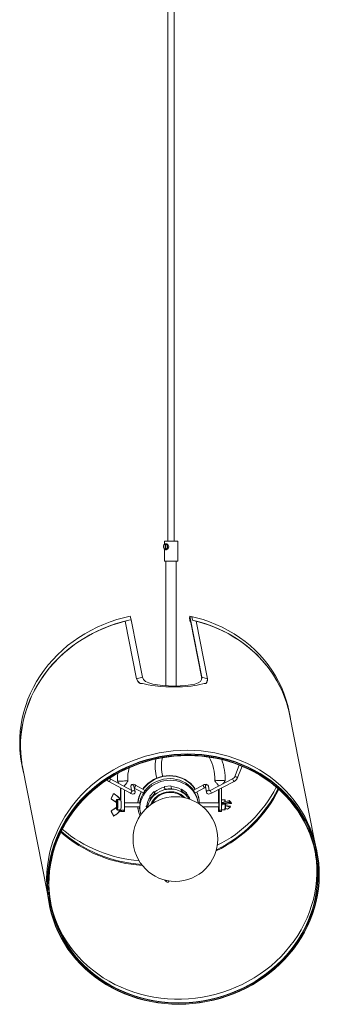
# Model space of a CAD drawing. Header units: millimetres. Extents: x -435 to 658, y -2038 to -120.
# Tile 2 of 3: x 367 to 658, y -2038 to -1079. Entities that reach past the tile are written whole.
import ezdxf

# ---------------------------------------------------------------- set-up
doc = ezdxf.new("R2010")
doc.units = ezdxf.units.MM

msp = doc.modelspace()

# ---------------------------------------------------------------- linework, layer by layer
at = {"color": 7, "linetype": 'Continuous', "lineweight": 15}
for p, q in [((511.1, -601.38), (511.1, -1586.55)), ((517.1, -1586.55), (517.1, -601.38)), ((507.6, -1586.55), (507.6, -1589.8)), ((507.6, -1586.55), (520.6, -1586.55)), ((508.45, -1594.17), (508.45, -1589.99)), ((508.45, -1589.99), (509.1, -1589.99)), ((509.36, -1589.23), (508.77, -1589.23)), ((509.1, -1589.99), (509.1, -1594.17)), ((520.6, -1606.05), (520.6, -1586.55)), ((507.6, -1594.41), (507.6, -1606.05)), ((509.1, -1594.17), (508.45, -1594.17)), ((508.77, -1594.98), (509.36, -1594.98)), ((520.6, -1606.05), (507.6, -1606.05)), ((509.1, -1606.05), (509.1, -1727.47)), ((519.1, -1727.71), (519.1, -1606.05)), ((480.59, -1720.73), (469.55, -1664.65)), ((469.56, -1664.65), (469.57, -1664.59)), ((469.57, -1664.59), (472.99, -1663.76)), ((469.57, -1664.59), (480.59, -1720.64)), ((475.15, -1663.15), (472.97, -1663.68)), ((472.99, -1663.76), (472.97, -1663.68)), ((474.47, -1659.72), (475.14, -1663.15)), ((475.15, -1663.15), (486.19, -1719.27)), ((532.26, -1659.72), (532.19, -1661.74)), ((532.19, -1661.74), (532.87, -1665.23)), ((532.96, -1663.29), (532.26, -1659.72)), ((532.29, -1659.98), (532.96, -1663.38)), ((532.29, -1660.02), (532.29, -1659.98)), ((532.29, -1660.02), (532.29, -1660)), ((532.29, -1660.02), (543.98, -1719.47)), ((543.99, -1719.47), (532.29, -1660.02)), ((543.99, -1719.27), (532.3, -1659.82)), ((532.3, -1659.82), (534.44, -1660.35)), ((532.3, -1659.89), (532.3, -1659.82)), ((532.97, -1663.29), (532.3, -1659.89)), ((532.87, -1665.23), (532.91, -1664.29)), ((533.1, -1665.28), (532.87, -1665.23)), ((532.91, -1664.29), (543.95, -1720.41)), ((532.91, -1664.38), (532.91, -1664.3)), ((543.95, -1720.5), (532.91, -1664.38)), ((532.96, -1663.39), (532.97, -1663.29)), ((532.96, -1663.38), (532.96, -1663.29)), ((534.44, -1660.35), (535.11, -1663.76)), ((535.11, -1663.76), (538.47, -1664.59)), ((549.5, -1720.64), (538.47, -1664.59)), ((486.19, -1719.27), (480.59, -1720.64)), ((480.59, -1720.64), (480.59, -1720.73)), ((543.98, -1719.47), (543.89, -1721.53)), ((543.89, -1721.53), (543.99, -1719.47)), ((543.99, -1719.27), (549.5, -1720.64)), ((543.99, -1719.47), (543.99, -1719.27)), ((549.45, -1722.54), (549.45, -1721.95)), ((549.5, -1720.64), (549.49, -1720.73)), ((629.86, -1756.52), (629.15, -1752.95)), ((653.73, -1878.61), (629.15, -1753.64)), ((629.62, -1756.06), (629.41, -1754.84)), ((368.86, -1804.16), (369.56, -1807.72)), ((369.13, -1804.78), (393.71, -1929.76)), ((369.34, -1806), (369.6, -1807.21)), ((580.43, -1804.73), (575.71, -1816.73)), ((578.5, -1817.83), (583.22, -1805.85)), ((453.56, -1820.71), (474.58, -1832.12)), ((476.01, -1829.48), (454.99, -1818.08)), ((574.07, -1818.07), (552.22, -1829.47)), ((553.61, -1832.13), (575.46, -1820.73)), ((464.81, -1826.82), (464.81, -1838.26)), ((468.32, -1825.31), (468.72, -1825.31)), ((468.72, -1825.53), (468.72, -1825.26)), ((468.72, -1849.43), (468.72, -1828.94)), ((475.04, -1825.73), (475.75, -1829.34)), ((479.07, -1830.7), (477.98, -1825.15)), ((478.36, -1827.09), (487.24, -1831.9)), ((488.95, -1829.42), (479.53, -1824.31)), ((497.66, -1830.53), (493.47, -1835.06)), ((497.66, -1830.53), (498.13, -1832.91)), ((498.16, -1830.91), (497.66, -1830.53)), ((498.63, -1833.29), (498.16, -1830.91)), ((513.93, -1825.13), (507.58, -1825.71)), ((507.58, -1825.71), (508.05, -1828.09)), ((507.63, -1826.32), (507.58, -1825.71)), ((508.09, -1828.69), (507.63, -1826.32)), ((508.05, -1828.09), (514.39, -1827.5)), ((508.05, -1828.09), (508.09, -1828.69)), ((513.93, -1825.13), (514.39, -1827.5)), ((514.39, -1827.5), (514.44, -1828.11)), ((523.97, -1828.54), (524.41, -1828.07)), ((524.44, -1830.92), (523.97, -1828.54)), ((524.41, -1828.07), (524.88, -1830.45)), ((529.19, -1831.77), (524.41, -1828.07)), ((524.88, -1830.45), (524.44, -1830.92)), ((524.88, -1830.45), (529.66, -1834.15)), ((529.19, -1831.77), (529.66, -1834.15)), ((545.38, -1824.3), (535.84, -1829.28)), ((537.43, -1831.83), (546.77, -1826.96)), ((547.48, -1825.73), (548.57, -1831.28)), ((551.34, -1829.83), (550.42, -1825.15)), ((560.21, -1825.26), (560.21, -1825.3)), ((560.21, -1828.68), (560.21, -1841.52)), ((563.3, -1849.25), (563.3, -1827.07)), ((455.72, -1837.65), (455.72, -1837.65)), ((455.86, -1837.49), (460.82, -1840.98)), ((458.25, -1832.56), (458.25, -1832.56)), ((460.82, -1840.98), (460.82, -1839.16)), ((461.36, -1839.16), (461.36, -1840.98)), ((461.81, -1838.16), (464.63, -1838.16)), ((464.67, -1838.65), (461.85, -1838.65)), ((493.47, -1835.06), (493.94, -1837.44)), ((493.94, -1837.44), (498.13, -1832.91)), ((493.94, -1837.44), (494.44, -1837.82)), ((498.13, -1832.91), (498.63, -1833.29)), ((529.66, -1834.15), (529.22, -1834.62)), ((540.18, -1840.2), (539.87, -1838.61)), ((541.11, -1837.13), (541.03, -1836.74)), ((566.27, -1838.63), (563.3, -1838.63)), ((563.3, -1840.48), (563.35, -1841.36)), ((572.76, -1841.25), (570.79, -1839.4)), ((455.78, -1849.59), (458.14, -1854.43)), ((460.88, -1847.81), (460.86, -1846.01)), ((461.25, -1841.49), (461.24, -1841.48)), ((461.39, -1841.52), (461.32, -1841.52)), ((461.32, -1845.52), (461.39, -1845.52)), ((461.4, -1845.92), (461.42, -1847.72)), ((464.72, -1848.79), (461.89, -1848.79)), ((461.92, -1848.22), (464.75, -1848.22)), ((464.81, -1848.84), (464.81, -1849.43)), ((464.82, -1849.43), (464.82, -1849.49)), ((465.02, -1848.55), (465.15, -1848.37)), ((465.1, -1850.11), (468.43, -1850.11)), ((483.74, -1841.52), (468.72, -1841.52)), ((468.72, -1845.52), (483.5, -1845.52)), ((482.16, -1848.32), (482.23, -1848.71)), ((483.94, -1849.61), (484.25, -1851.2)), ((490.58, -1844.76), (489.92, -1844.82)), ((489.92, -1844.82), (490.06, -1846.76)), ((489.92, -1844.82), (490.27, -1846.57)), ((490.84, -1846.05), (490.58, -1844.76)), ((560.61, -1841.52), (540.4, -1841.52)), ((545.22, -1845.52), (560.61, -1845.52)), ((560.21, -1845.52), (560.21, -1849.25)), ((560.21, -1849.25), (560.21, -1849.3)), ((560.53, -1850.11), (562.98, -1850.11)), ((563.3, -1848.4), (566.27, -1848.4)), ((563.37, -1842.06), (563.38, -1842.06)), ((566.68, -1842.92), (563.85, -1842.92)), ((563.89, -1842.37), (566.71, -1842.37)), ((571.74, -1845.81), (567.06, -1844.48)), ((567.62, -1842.59), (567.47, -1842.98)), ((569.06, -1847.65), (571.79, -1845.8)), ((458.21, -1854.52), (458.39, -1854.42)), ((656.32, -1890.21), (655.62, -1886.65)), ((508.01, -1916.74), (509.68, -1918.4)), ((395, -1937.91), (395.71, -1941.48))]:
    msp.add_line(p, q, dxfattribs=at)
at = {"color": 8, "linetype": 'Continuous', "lineweight": 15}
for p, q in [((455.07, -1818.2), (454.99, -1818.08)), ((566.53, -1819.98), (566.64, -1819.99)), ((464.82, -1838.27), (464.82, -1826.82)), ((465.38, -1839.93), (465.38, -1827.13)), ((476.09, -1829.61), (476.01, -1829.48)), ((479.6, -1824.43), (479.53, -1824.31)), ((560.21, -1841.52), (560.21, -1828.68)), ((560.85, -1849.3), (560.85, -1828.35)), ((461.37, -1839.18), (461.36, -1839.16)), ((563.81, -1841.25), (564.4, -1841.25)), ((455.78, -1849.59), (455.78, -1849.59)), ((464.82, -1849.49), (464.82, -1848.83)), ((465.38, -1849.49), (465.38, -1847.11)), ((560.21, -1849.3), (560.21, -1845.52)), ((567.47, -1842.98), (567.39, -1842.99)), ((458.14, -1854.43), (458.14, -1854.43)), ((509.25, -1917.34), (509.28, -1917.04))]:
    msp.add_line(p, q, dxfattribs=at)
at = {"color": 7, "linetype": 'Continuous', "lineweight": 15, "flags": 128}
for points in [[(508.77, -1594.98), (509.49, -1594.79), (510.1, -1594.23), (510.54, -1593.39), (510.74, -1592.37), (510.67, -1591.32), (510.35, -1590.37), (509.81, -1589.66), (509.14, -1589.28), (508.41, -1589.28), (507.74, -1589.66), (507.2, -1590.37), (506.88, -1591.32), (506.81, -1592.37), (507.01, -1593.39), (507.45, -1594.23), (508.06, -1594.79), (508.77, -1594.98)], [(509.36, -1589.23), (510.03, -1589.38), (510.69, -1589.79), (511.3, -1590.46), (511.72, -1591.36), (511.81, -1592.32), (511.61, -1593.17), (511.17, -1593.93), (510.52, -1594.56), (509.77, -1594.92), (509.36, -1594.98), (509.36, -1594.98)], [(474.47, -1659.72), (467.79, -1661.26), (461.19, -1663.11), (454.69, -1665.26), (448.31, -1667.72), (442.07, -1670.48), (435.97, -1673.52), (430.05, -1676.85), (424.31, -1680.45), (418.77, -1684.3), (413.45, -1688.42), (408.35, -1692.77), (403.5, -1697.35), (398.9, -1702.15), (394.57, -1707.15), (390.52, -1712.34), (386.75, -1717.71), (383.29, -1723.25), (380.14, -1728.93), (377.3, -1734.74), (374.79, -1740.67), (372.62, -1746.7), (370.78, -1752.82), (369.28, -1759.01), (368.13, -1765.24), (367.33, -1771.52), (366.88, -1777.81), (366.78, -1784.1), (367.04, -1790.38), (367.65, -1796.63), (368.61, -1802.83), (368.86, -1804.16)], [(472.99, -1663.76), (466.37, -1665.38), (459.84, -1667.32), (453.41, -1669.56), (447.11, -1672.09), (440.95, -1674.92), (434.94, -1678.03), (429.1, -1681.41), (423.45, -1685.06), (418, -1688.97), (412.76, -1693.13), (407.76, -1697.51), (403, -1702.13), (398.49, -1706.95), (394.25, -1711.97), (390.29, -1717.18), (386.62, -1722.56), (383.25, -1728.09), (380.18, -1733.77), (377.44, -1739.58), (375.01, -1745.5), (372.91, -1751.51), (371.15, -1757.61), (369.73, -1763.77), (368.65, -1769.98), (367.92, -1776.22), (367.54, -1782.48), (367.5, -1788.74), (367.82, -1794.98), (368.48, -1801.18), (369.49, -1807.34), (370.78, -1813.16)], [(469.56, -1664.65), (462.94, -1666.45), (456.41, -1668.57), (450, -1670.99), (443.72, -1673.7), (437.59, -1676.71), (431.63, -1680.01), (425.85, -1683.57), (420.27, -1687.41), (414.91, -1691.49), (409.77, -1695.82), (404.87, -1700.38), (400.23, -1705.17), (395.86, -1710.16), (391.76, -1715.34), (387.96, -1720.7), (384.46, -1726.23), (381.26, -1731.9), (378.38, -1737.71), (375.83, -1743.65), (373.62, -1749.68), (371.74, -1755.8), (370.21, -1762), (369.02, -1768.24), (368.19, -1774.53), (367.7, -1780.83), (367.58, -1787.14), (367.81, -1793.43), (368.39, -1799.7), (369.33, -1805.91), (370.27, -1810.61)], [(475.17, -1663.29), (475.17, -1663.29), (475.17, -1663.29), (475.17, -1663.29), (475.17, -1663.29), (475.17, -1663.29), (475.17, -1663.29), (475.17, -1663.29), (475.17, -1663.29)], [(629.15, -1752.95), (629.13, -1752.82), (627.74, -1746.7), (626, -1740.67), (623.92, -1734.74), (621.52, -1728.93), (618.78, -1723.25), (615.72, -1717.71), (612.35, -1712.34), (608.68, -1707.15), (604.72, -1702.15), (600.47, -1697.35), (595.95, -1692.77), (591.18, -1688.42), (586.15, -1684.3), (580.9, -1680.45), (575.42, -1676.85), (569.74, -1673.52), (563.87, -1670.48), (557.83, -1667.72), (551.63, -1665.26), (545.29, -1663.11), (538.83, -1661.26), (532.26, -1659.72)], [(532.29, -1660.02), (532.29, -1660.02), (532.29, -1660.02), (532.29, -1660.02), (532.29, -1660.02), (532.29, -1660.02), (532.29, -1660.02), (532.29, -1660.02), (532.29, -1660.02)], [(532.97, -1663.29), (532.96, -1663.29), (532.96, -1663.29), (532.96, -1663.29), (532.96, -1663.29), (532.96, -1663.29), (532.96, -1663.29), (532.96, -1663.29), (532.96, -1663.29)], [(532.96, -1663.39), (532.96, -1663.39), (532.96, -1663.39), (532.96, -1663.39), (532.96, -1663.38), (532.96, -1663.38), (532.96, -1663.38), (532.96, -1663.38), (532.96, -1663.38)], [(630.79, -1762.01), (630.06, -1757.61), (628.75, -1751.51), (627.09, -1745.5), (625.1, -1739.58), (622.78, -1733.77), (620.13, -1728.09), (617.17, -1722.56), (613.89, -1717.18), (610.31, -1711.97), (606.44, -1706.95), (602.29, -1702.13), (597.86, -1697.51), (593.18, -1693.13), (588.25, -1688.97), (583.09, -1685.06), (577.71, -1681.41), (572.12, -1678.03), (566.33, -1674.92), (560.38, -1672.09), (554.26, -1669.56), (548, -1667.32), (541.61, -1665.38), (535.11, -1663.76)], [(630.29, -1759.46), (629.61, -1755.8), (628.18, -1749.68), (626.41, -1743.65), (624.29, -1737.71), (621.84, -1731.9), (619.06, -1726.23), (615.96, -1720.7), (612.55, -1715.34), (608.84, -1710.16), (604.83, -1705.17), (600.54, -1700.38), (595.98, -1695.82), (591.16, -1691.49), (586.09, -1687.41), (580.79, -1683.57), (575.28, -1680.01), (569.56, -1676.71), (563.65, -1673.7), (557.57, -1670.99), (551.34, -1668.57), (544.96, -1666.45), (538.47, -1664.65)], [(480.59, -1720.64), (481.73, -1723.1), (484.05, -1725.22)], [(548.07, -1725.22), (546.47, -1725.37), (545.06, -1725.67), (542.21, -1726.35), (539.63, -1726.89), (536.83, -1727.37), (533.67, -1727.79), (530.27, -1728.11), (525.31, -1728.41), (519.91, -1728.56), (514.52, -1728.55), (508.97, -1728.38), (503.8, -1728.07), (498.79, -1727.58), (495.3, -1727.1), (491.98, -1726.54), (488.09, -1725.77), (486.16, -1725.42), (484.05, -1725.22)], [(486.19, -1719.27), (487.2, -1721.39), (489.27, -1723.2), (492.34, -1724.69), (496.26, -1725.85), (500.93, -1726.71), (506.16, -1727.3), (511.74, -1727.63), (517.48, -1727.74), (523.09, -1727.63), (528.4, -1727.29), (533.17, -1726.71), (537.22, -1725.85), (540.44, -1724.68), (542.68, -1723.2), (543.88, -1721.38), (543.99, -1719.27)], [(548.07, -1725.22), (549.39, -1723.09), (549.5, -1720.64)], [(529.78, -1790.35), (522.96, -1790.51), (516.15, -1791), (509.37, -1791.8), (502.62, -1792.93), (495.94, -1794.37), (489.33, -1796.12), (482.82, -1798.19), (476.42, -1800.55), (470.15, -1803.21), (464.03, -1806.17), (458.07, -1809.4), (452.28, -1812.9), (446.69, -1816.67), (441.31, -1820.69), (436.16, -1824.96), (431.24, -1829.46), (426.57, -1834.17), (422.16, -1839.1), (418.02, -1844.21), (414.17, -1849.51), (410.61, -1854.98), (407.36, -1860.59), (404.42, -1866.35), (401.8, -1872.22), (399.51, -1878.2), (397.55, -1884.27), (395.93, -1890.42), (394.66, -1896.62), (393.73, -1902.87), (393.15, -1909.14), (392.92, -1915.42), (393.04, -1921.69), (393.51, -1927.94), (394.33, -1934.14), (395, -1937.91)], [(655.62, -1886.65), (655.13, -1884.27), (653.62, -1878.2), (651.76, -1872.22), (649.57, -1866.35), (647.06, -1860.59), (644.22, -1854.98), (641.06, -1849.51), (637.6, -1844.21), (633.84, -1839.1), (629.79, -1834.17), (625.46, -1829.46), (620.87, -1824.96), (616.03, -1820.69), (610.94, -1816.67), (605.63, -1812.9), (600.1, -1809.4), (594.38, -1806.17), (588.47, -1803.21), (582.4, -1800.55), (576.17, -1798.19), (569.81, -1796.12), (563.34, -1794.37), (556.76, -1792.93), (550.09, -1791.8), (543.37, -1791), (536.59, -1790.51), (529.78, -1790.35)], [(530.48, -1793.92), (523.67, -1794.08), (516.85, -1794.56), (510.07, -1795.37), (503.32, -1796.49), (496.64, -1797.94), (490.03, -1799.69), (483.52, -1801.75), (477.12, -1804.12), (470.85, -1806.78), (464.73, -1809.73), (458.77, -1812.96), (452.98, -1816.47), (447.4, -1820.24), (442.02, -1824.26), (436.86, -1828.53), (431.94, -1833.02), (427.27, -1837.74), (422.86, -1842.66), (418.72, -1847.78), (414.87, -1853.08), (411.31, -1858.54), (408.06, -1864.16), (405.12, -1869.91), (402.5, -1875.79), (400.21, -1881.77), (398.25, -1887.84), (396.63, -1893.99), (395.36, -1900.19), (394.43, -1906.44), (393.85, -1912.71), (393.62, -1918.99), (393.74, -1925.26), (394.21, -1931.5), (395.03, -1937.71), (396.2, -1943.85), (397.71, -1949.93), (399.57, -1955.91), (401.75, -1961.78), (404.27, -1967.54), (407.11, -1973.15), (410.27, -1978.62), (413.73, -1983.91), (417.49, -1989.03), (421.54, -1993.96), (425.87, -1998.67), (430.46, -2003.17), (435.3, -2007.43), (440.39, -2011.46), (445.7, -2015.22), (451.22, -2018.73), (456.95, -2021.96), (462.85, -2024.91), (468.93, -2027.57), (475.15, -2029.94), (481.51, -2032), (487.99, -2033.76), (494.57, -2035.2), (501.24, -2036.33), (507.96, -2037.13), (514.74, -2037.62), (521.55, -2037.78), (528.36, -2037.62), (535.18, -2037.13), (541.96, -2036.33), (548.71, -2035.2), (555.39, -2033.76), (562, -2032), (568.51, -2029.94), (574.91, -2027.57), (581.18, -2024.91), (587.3, -2021.96), (593.26, -2018.73), (599.05, -2015.22), (604.63, -2011.46), (610.01, -2007.43), (615.17, -2003.17), (620.09, -1998.67), (624.76, -1993.96), (629.17, -1989.03), (633.31, -1983.91), (637.16, -1978.62), (640.72, -1973.15), (643.97, -1967.54), (646.91, -1961.78), (649.53, -1955.91), (651.82, -1949.93), (653.78, -1943.85), (655.4, -1937.71), (656.67, -1931.5), (657.6, -1925.26), (658.18, -1918.99), (658.41, -1912.71), (658.29, -1906.44), (657.82, -1900.19), (657, -1893.99), (655.83, -1887.84), (654.32, -1881.77), (652.46, -1875.79), (650.28, -1869.91), (647.76, -1864.16), (644.92, -1858.54), (641.76, -1853.08), (638.3, -1847.78), (634.54, -1842.66), (630.49, -1837.74), (626.16, -1833.02), (621.57, -1828.53), (616.73, -1824.26), (611.64, -1820.24), (606.33, -1816.47), (600.81, -1812.96), (595.08, -1809.73), (589.18, -1806.78), (583.1, -1804.12), (576.88, -1801.75), (570.52, -1799.69), (564.04, -1797.94), (557.46, -1796.49), (550.8, -1795.37), (544.07, -1794.56), (537.29, -1794.08), (530.48, -1793.92)], [(521.56, -2037.5), (514.77, -2037.34), (508.01, -2036.85), (501.29, -2036.05), (494.65, -2034.92), (488.08, -2033.49), (481.62, -2031.73), (475.27, -2029.68), (469.06, -2027.32), (463, -2024.66), (457.11, -2021.72), (451.4, -2018.49), (445.88, -2015), (440.58, -2011.24), (435.51, -2007.22), (430.68, -2002.97), (426.1, -1998.48), (421.78, -1993.78), (417.74, -1988.86), (413.99, -1983.76), (410.54, -1978.47), (407.39, -1973.02), (404.55, -1967.42), (402.04, -1961.68), (399.86, -1955.81), (398.01, -1949.85), (396.5, -1943.79), (395.33, -1937.66), (394.51, -1931.47), (394.04, -1925.24), (393.92, -1918.98), (394.15, -1912.71), (394.73, -1906.46), (395.66, -1900.23), (396.93, -1894.04), (398.55, -1887.91), (400.5, -1881.85), (402.79, -1875.88), (405.4, -1870.02), (408.33, -1864.28), (411.58, -1858.67), (415.13, -1853.22), (418.97, -1847.94), (423.1, -1842.83), (427.49, -1837.92), (432.16, -1833.21), (437.06, -1828.73), (442.21, -1824.47), (447.58, -1820.46), (453.15, -1816.7), (458.92, -1813.2), (464.87, -1809.98), (470.98, -1807.03), (477.23, -1804.38), (483.62, -1802.02), (490.11, -1799.96), (496.71, -1798.21), (503.37, -1796.77), (510.1, -1795.65), (516.88, -1794.84), (523.67, -1794.36), (530.47, -1794.2), (537.26, -1794.36), (544.03, -1794.84), (550.74, -1795.65), (557.39, -1796.77), (563.95, -1798.21), (570.41, -1799.96), (576.76, -1802.02), (582.97, -1804.38), (589.03, -1807.03), (594.92, -1809.98), (600.63, -1813.2), (606.15, -1816.7), (611.45, -1820.46), (616.52, -1824.47), (621.35, -1828.73), (625.93, -1833.21), (630.25, -1837.92), (634.29, -1842.83), (638.04, -1847.94), (641.49, -1853.22), (644.64, -1858.67), (647.48, -1864.28), (649.99, -1870.02), (652.17, -1875.88), (654.02, -1881.85), (655.53, -1887.91), (656.7, -1894.04), (657.52, -1900.23), (657.99, -1906.46), (658.11, -1912.71), (657.88, -1918.98), (657.3, -1925.24), (656.37, -1931.47), (655.1, -1937.66), (653.48, -1943.79), (651.53, -1949.85), (649.24, -1955.81), (646.63, -1961.68), (643.7, -1967.42), (640.45, -1973.02), (636.9, -1978.47), (633.06, -1983.76), (628.93, -1988.86), (624.54, -1993.78), (619.87, -1998.48), (614.97, -2002.97), (609.82, -2007.22), (604.45, -2011.24), (598.88, -2015), (593.11, -2018.49), (587.16, -2021.72), (581.05, -2024.66), (574.8, -2027.32), (568.41, -2029.68), (561.92, -2031.73), (555.33, -2033.49), (548.66, -2034.92), (541.93, -2036.05), (535.15, -2036.85), (528.36, -2037.34), (521.56, -2037.5)], [(521.59, -2036.58), (514.79, -2036.42), (508.03, -2035.93), (501.31, -2035.12), (494.67, -2033.98), (488.1, -2032.53), (481.64, -2030.77), (475.29, -2028.69), (469.09, -2026.31), (463.04, -2023.63), (457.15, -2020.66), (451.45, -2017.41), (445.96, -2013.89), (440.68, -2010.1), (435.63, -2006.06), (430.82, -2001.77), (426.27, -1997.25), (421.99, -1992.51), (417.99, -1987.57), (414.28, -1982.43), (410.87, -1977.12), (407.77, -1971.63), (404.99, -1966), (402.54, -1960.23), (400.42, -1954.35), (398.64, -1948.35), (397.2, -1942.28), (396.11, -1936.13), (395.37, -1929.92), (394.98, -1923.68), (394.94, -1917.41), (395.26, -1911.15), (395.93, -1904.89), (396.95, -1898.67), (398.32, -1892.49), (400.04, -1886.37), (402.09, -1880.33), (404.48, -1874.39), (407.19, -1868.56), (410.23, -1862.86), (413.57, -1857.3), (417.22, -1851.9), (421.17, -1846.67), (425.39, -1841.63), (429.89, -1836.78), (434.65, -1832.16), (439.65, -1827.75), (444.89, -1823.59), (450.34, -1819.67), (456, -1816.01), (461.85, -1812.62), (467.87, -1809.51), (474.04, -1806.69), (480.36, -1804.16), (486.8, -1801.93), (493.35, -1800.01), (499.98, -1798.4), (506.69, -1797.1), (513.44, -1796.13), (520.23, -1795.48), (527.04, -1795.16), (533.84, -1795.16), (540.62, -1795.48), (547.36, -1796.13), (554.05, -1797.1), (560.66, -1798.4), (567.18, -1800.01), (573.58, -1801.93), (579.86, -1804.16), (585.99, -1806.69), (591.96, -1809.51), (597.75, -1812.62), (603.35, -1816.01), (608.74, -1819.67), (613.91, -1823.59), (618.84, -1827.75), (623.52, -1832.16), (627.94, -1836.78), (632.08, -1841.63), (635.93, -1846.67), (639.49, -1851.9), (642.75, -1857.3), (645.69, -1862.86), (648.31, -1868.56), (650.59, -1874.39), (652.54, -1880.33), (654.16, -1886.37), (655.42, -1892.49), (656.34, -1898.67), (656.9, -1904.89), (657.11, -1911.15), (656.97, -1917.41), (656.48, -1923.68), (655.63, -1929.92), (654.44, -1936.13), (652.89, -1942.28), (651.01, -1948.35), (648.79, -1954.35), (646.24, -1960.23), (643.36, -1966), (640.17, -1971.63), (636.67, -1977.12), (632.87, -1982.43), (628.78, -1987.57), (624.42, -1992.51), (619.79, -1997.25), (614.91, -2001.77), (609.79, -2006.06), (604.44, -2010.1), (598.88, -2013.89), (593.13, -2017.41), (587.19, -2020.66), (581.09, -2023.63), (574.84, -2026.31), (568.46, -2028.69), (561.97, -2030.77), (555.38, -2032.53), (548.7, -2033.98), (541.97, -2035.12), (535.2, -2035.93), (528.4, -2036.42), (521.59, -2036.58)], [(530.43, -1795.43), (523.64, -1795.6), (516.86, -1796.08), (510.1, -1796.89), (503.39, -1798.02), (496.73, -1799.47), (490.16, -1801.23), (483.68, -1803.3), (477.32, -1805.68), (471.08, -1808.35), (465, -1811.31), (459.08, -1814.55), (453.34, -1818.07), (447.79, -1821.84), (442.46, -1825.88), (437.35, -1830.15), (432.49, -1834.66), (427.87, -1839.38), (423.52, -1844.31), (419.44, -1849.44), (415.65, -1854.74), (412.16, -1860.21), (408.98, -1865.83), (406.11, -1871.58), (403.57, -1877.45), (401.35, -1883.43), (399.47, -1889.49), (397.93, -1895.62), (396.74, -1901.81), (395.9, -1908.04), (395.41, -1914.28), (395.26, -1920.54), (395.48, -1926.77), (396.04, -1932.98), (396.95, -1939.15), (398.21, -1945.25), (399.82, -1951.27), (401.77, -1957.19), (404.05, -1963.01), (406.66, -1968.69), (409.59, -1974.24), (412.84, -1979.63), (416.39, -1984.84), (420.23, -1989.87), (424.36, -1994.7), (428.77, -1999.32), (433.44, -2003.71), (438.36, -2007.86), (443.51, -2011.77), (448.89, -2015.42), (454.47, -2018.8), (460.25, -2021.9), (466.2, -2024.72), (472.32, -2027.24), (478.58, -2029.47), (484.96, -2031.38), (491.46, -2032.99), (498.05, -2034.28), (504.72, -2035.25), (511.45, -2035.89), (518.21, -2036.22), (525, -2036.22), (531.78, -2035.89), (538.56, -2035.25), (545.29, -2034.28), (551.98, -2032.99), (558.6, -2031.38), (565.13, -2029.47), (571.55, -2027.24), (577.85, -2024.72), (584.01, -2021.9), (590.01, -2018.8), (595.85, -2015.42), (601.49, -2011.77), (606.93, -2007.86), (612.15, -2003.71), (617.14, -1999.32), (621.88, -1994.7), (626.37, -1989.87), (630.59, -1984.84), (634.52, -1979.63), (638.16, -1974.24), (641.5, -1968.69), (644.52, -1963.01), (647.23, -1957.19), (649.61, -1951.27), (651.66, -1945.25), (653.37, -1939.15), (654.74, -1932.98), (655.75, -1926.77), (656.42, -1920.54), (656.74, -1914.28), (656.7, -1908.04), (656.32, -1901.81), (655.58, -1895.62), (654.49, -1889.49), (653.06, -1883.43), (651.28, -1877.45), (649.16, -1871.58), (646.72, -1865.83), (643.95, -1860.21), (640.86, -1854.74), (637.46, -1849.44), (633.76, -1844.31), (629.77, -1839.38), (625.5, -1834.66), (620.96, -1830.15), (616.16, -1825.88), (611.13, -1821.84), (605.86, -1818.07), (600.38, -1814.55), (594.7, -1811.31), (588.83, -1808.35), (582.79, -1805.68), (576.6, -1803.3), (570.28, -1801.23), (563.83, -1799.47), (557.28, -1798.02), (550.65, -1796.89), (543.95, -1796.08), (537.21, -1795.6), (530.43, -1795.43)], [(454.99, -1818.08), (454.63, -1817.87), (454.18, -1817.56)], [(468.88, -1820.23), (467.46, -1820.31), (465.53, -1820.41), (464.4, -1820.46)], [(468.72, -1825.31), (468.93, -1824.57), (469.33, -1824.09), (469.54, -1823.85), (469.58, -1823.81), (469.63, -1823.75), (469.78, -1823.55), (470.98, -1821.95), (471.69, -1820.89), (471.94, -1820.41), (472.01, -1820.21), (472.03, -1820.05)], [(483.58, -1842.9), (483.85, -1840.86), (484.52, -1837.98), (485.55, -1835.17), (486.9, -1832.47), (488.57, -1829.92), (490.53, -1827.55), (492.76, -1825.38), (495.23, -1823.46), (497.91, -1821.79), (500.77, -1820.4), (503.77, -1819.31), (506.86, -1818.53), (510.03, -1818.08), (513.21, -1817.95), (516.38, -1818.15), (519.5, -1818.68), (522.51, -1819.52), (525.4, -1820.68), (528.11, -1822.13), (530.62, -1823.86), (532.9, -1825.84), (534.91, -1828.05), (536.63, -1830.47), (538.04, -1833.05), (539.13, -1835.78), (539.87, -1838.61), (539.87, -1838.61)], [(484.67, -1852.96), (484.25, -1851.21), (483.86, -1848.31), (483.83, -1845.38), (484.16, -1842.45), (484.84, -1839.56), (485.86, -1836.75), (487.21, -1834.06), (488.88, -1831.5), (490.84, -1829.13), (493.07, -1826.97), (495.54, -1825.04), (498.22, -1823.37), (501.08, -1821.98), (504.08, -1820.9), (507.18, -1820.12), (510.34, -1819.66), (513.53, -1819.53), (516.69, -1819.73), (519.81, -1820.26), (522.83, -1821.11), (525.71, -1822.26), (528.43, -1823.72), (530.94, -1825.44), (533.21, -1827.43), (535.22, -1829.64), (536.95, -1832.05), (538.36, -1834.64), (539.44, -1837.36), (540.18, -1840.19), (540.46, -1841.99)], [(486.62, -1828.16), (487.42, -1827.07), (489.46, -1824.7), (491.77, -1822.53), (494.31, -1820.6), (497.05, -1818.93), (499.96, -1817.53), (503, -1816.43), (506.15, -1815.63), (509.36, -1815.15), (512.6, -1814.98), (515.83, -1815.15), (519, -1815.63), (522.09, -1816.43), (525.06, -1817.53), (527.87, -1818.93), (530.49, -1820.6), (532.88, -1822.53), (535.03, -1824.7), (536.9, -1827.07), (537.71, -1828.3)], [(486.88, -1828.3), (487.38, -1827.61), (489.43, -1825.21), (491.73, -1823.02), (494.28, -1821.07), (497.03, -1819.37), (499.96, -1817.96), (503.02, -1816.84), (506.19, -1816.03), (509.42, -1815.54), (512.68, -1815.38), (515.93, -1815.54), (519.12, -1816.03), (522.23, -1816.84), (525.21, -1817.96), (528.04, -1819.37), (530.66, -1821.07), (533.07, -1823.02), (535.21, -1825.21), (537.08, -1827.61), (537.58, -1828.37)], [(556.7, -1819.59), (556.71, -1819.77), (556.76, -1819.96), (557.4, -1821.12), (557.86, -1821.71), (558.24, -1822.13), (558.72, -1822.67), (558.99, -1822.99), (559.27, -1823.35), (559.85, -1824.35), (560.05, -1824.81), (560.21, -1825.31)], [(474.58, -1832.12), (475.08, -1832.37), (476.03, -1832.74), (477.03, -1832.93), (477.66, -1832.87), (478.27, -1832.62), (478.78, -1832.14), (479.08, -1831.44), (479.07, -1830.7)], [(479.53, -1824.31), (479.03, -1824.06), (478.07, -1823.68), (477.07, -1823.5), (476.44, -1823.55), (475.83, -1823.8), (475.32, -1824.29), (475.03, -1824.98), (475.04, -1825.73)], [(550.42, -1825.15), (550.14, -1824.46), (549.61, -1823.91), (548.99, -1823.61), (548.31, -1823.5), (547.48, -1823.55), (546.44, -1823.83), (545.38, -1824.3)], [(546.77, -1826.96), (547.12, -1826.79), (547.65, -1826.59)], [(548.57, -1831.28), (548.84, -1831.96), (549.38, -1832.52), (549.99, -1832.81), (550.68, -1832.93), (551.51, -1832.87), (552.55, -1832.59), (553.61, -1832.13)], [(552.22, -1829.47), (551.86, -1829.64), (551.34, -1829.83), (550.99, -1829.91), (550.83, -1829.93), (550.83, -1829.93)], [(457.97, -1832.76), (457.88, -1832.93), (457.54, -1833.64), (456.19, -1836.47), (455.69, -1837.53)], [(455.72, -1837.65), (455.89, -1837.77), (456.55, -1838.22), (459.19, -1840.03), (461.08, -1841.32)], [(455.76, -1837.45), (455.85, -1837.27), (456.2, -1836.55), (457.59, -1833.67), (458.11, -1832.6)], [(461.09, -1841.31), (458.52, -1839.49), (455.8, -1837.58)], [(458.21, -1832.65), (457.04, -1835.06), (455.86, -1837.49)], [(461.24, -1841.4), (461.27, -1841.39), (461.35, -1841.39)], [(461.36, -1840.98), (461.35, -1841.28), (461.35, -1841.39)], [(465.13, -1838.64), (464.97, -1838.65), (464.67, -1838.65)], [(465.1, -1838.56), (465.03, -1838.51), (464.95, -1838.42)], [(465.09, -1838.57), (465.11, -1838.61), (465.13, -1838.64)], [(560.46, -1841.52), (560.46, -1841.49), (560.53, -1841.33), (560.6, -1841.49), (560.66, -1841.97), (560.7, -1842.68), (560.72, -1843.52), (560.7, -1844.36), (560.66, -1845.07), (560.6, -1845.54), (560.53, -1845.71), (560.46, -1845.54), (560.46, -1845.52)], [(563.35, -1841.36), (563.51, -1841.29), (563.81, -1841.25)], [(567.02, -1840.3), (567, -1840.1), (566.91, -1839.43), (566.75, -1838.93), (566.61, -1838.76), (566.41, -1838.65), (566.26, -1838.65)], [(570.68, -1839.44), (570.68, -1839.42), (570.68, -1839.41), (570.69, -1839.39), (570.69, -1839.38), (570.7, -1839.38), (570.7, -1839.38)], [(572.72, -1842.23), (571.74, -1841.71), (570.77, -1841.19)], [(572.78, -1841.3), (572.71, -1841.23), (572.42, -1840.96), (571.25, -1839.86), (570.82, -1839.46)], [(570.86, -1841.08), (570.93, -1841.12), (571.22, -1841.27), (572.38, -1841.89), (572.81, -1842.12)], [(455.78, -1849.59), (455.87, -1849.77), (456.22, -1850.49), (457.62, -1853.36), (458.14, -1854.43)], [(458.28, -1854.28), (458.19, -1854.1), (457.83, -1853.39), (456.39, -1850.56), (455.86, -1849.51)], [(455.89, -1849.38), (456.05, -1849.27), (456.69, -1848.82), (459.28, -1847.01), (461.13, -1845.71)], [(460.86, -1846.01), (458.64, -1847.56), (455.95, -1849.45)], [(455.95, -1849.45), (457.17, -1851.84), (458.38, -1854.22)], [(461.38, -1841.68), (461.32, -1841.52), (461.25, -1841.66), (461.2, -1842.08), (461.16, -1842.73), (461.15, -1843.49), (461.16, -1844.26), (461.19, -1844.91), (461.25, -1845.35), (461.31, -1845.52), (461.38, -1845.38), (461.43, -1844.95), (461.47, -1844.31), (461.48, -1843.55), (461.47, -1842.78), (461.44, -1842.13), (461.38, -1841.68)], [(461.25, -1841.49), (461.26, -1841.47), (461.26, -1841.46), (461.27, -1841.45), (461.27, -1841.44), (461.28, -1841.44), (461.28, -1841.44), (461.29, -1841.44), (461.3, -1841.44)], [(461.38, -1845.54), (461.31, -1845.59), (461.27, -1845.6)], [(461.38, -1845.54), (461.39, -1845.64), (461.4, -1845.92)], [(464.75, -1848.22), (465.04, -1848.24), (465.2, -1848.26)], [(464.82, -1849.49), (464.89, -1849.76), (464.96, -1849.95), (465.03, -1850.07), (465.1, -1850.11), (465.17, -1850.07), (465.24, -1849.95), (465.31, -1849.76), (465.38, -1849.49)], [(465.2, -1848.26), (465.19, -1848.33), (465.17, -1848.41), (465.16, -1848.41)], [(465.38, -1849.49), (465.54, -1849.24), (465.9, -1848.98), (466.42, -1848.76), (466.91, -1848.66), (467.41, -1848.65), (467.85, -1848.73), (468.23, -1848.88), (468.54, -1849.1), (468.71, -1849.36), (468.72, -1849.49)], [(482.16, -1848.32), (481.93, -1846.98), (481.77, -1845.52)], [(483.94, -1849.61), (483.55, -1846.72), (483.49, -1845.33)], [(560.21, -1849.3), (560.29, -1849.65), (560.37, -1849.9), (560.45, -1850.06), (560.53, -1850.11), (560.61, -1850.06), (560.69, -1849.9), (560.77, -1849.65), (560.85, -1849.3)], [(560.85, -1849.3), (560.97, -1849.09), (561.25, -1848.88), (561.64, -1848.71), (562, -1848.65), (562.36, -1848.65), (562.68, -1848.71), (562.96, -1848.82), (563.18, -1848.99), (563.3, -1849.2), (563.3, -1849.3)], [(563.85, -1842.92), (563.55, -1842.87), (563.39, -1842.8)], [(563.54, -1842.33), (563.55, -1842.34), (563.56, -1842.35), (563.58, -1842.37), (563.66, -1842.38), (563.89, -1842.37)], [(563.86, -1841.48), (563.7, -1841.54), (563.68, -1841.55)], [(566.27, -1848.39), (566.36, -1848.4), (566.56, -1848.32), (566.68, -1848.2), (566.77, -1848.08), (566.85, -1847.88), (566.95, -1847.38), (567.03, -1846.65), (567.09, -1845.68), (567.13, -1844.56), (567.14, -1843.38), (567.13, -1842.9)], [(567.13, -1843.07), (567.12, -1843.02), (567.05, -1842.97), (566.93, -1842.94), (566.78, -1842.92), (566.68, -1842.92)], [(566.71, -1842.37), (566.92, -1842.38), (567.22, -1842.4), (567.45, -1842.45), (567.59, -1842.51), (567.62, -1842.59)], [(568.95, -1847.6), (568.2, -1847.43), (566.98, -1847.07)], [(566.98, -1847.11), (568.26, -1847.49), (569.01, -1847.66)], [(567.05, -1844.06), (569.16, -1844.4), (571.72, -1844.81)], [(567.13, -1843.07), (567.14, -1842.98), (567.17, -1842.89)], [(567.39, -1842.99), (572.1, -1842.32), (572.73, -1842.23)], [(567.47, -1842.98), (569.84, -1842.64), (572.72, -1842.23)], [(569.01, -1847.66), (570.37, -1846.74), (571.74, -1845.81)], [(571.72, -1844.81), (571.73, -1844.81), (571.73, -1844.81)], [(571.82, -1844.9), (571.82, -1844.9), (571.82, -1844.91), (571.81, -1844.91), (571.8, -1844.92)], [(571.8, -1845.69), (571.82, -1845.69), (571.83, -1845.7), (571.83, -1845.7), (571.84, -1845.71), (571.84, -1845.71)], [(572.81, -1842.12), (572.81, -1842.12), (572.81, -1842.13), (572.81, -1842.13)], [(458.24, -1854.49), (458.25, -1854.49), (458.27, -1854.48)], [(396.99, -1939.37), (397.51, -1941.68), (399.12, -1947.7), (401.06, -1953.63), (403.35, -1959.44), (405.96, -1965.13), (408.89, -1970.67), (412.13, -1976.06), (415.68, -1981.27), (419.53, -1986.3), (423.66, -1991.13), (428.07, -1995.75), (432.74, -2000.14), (437.65, -2004.3), (442.81, -2008.2), (448.18, -2011.85), (453.77, -2015.23), (459.54, -2018.34), (465.5, -2021.15), (471.61, -2023.68), (477.87, -2025.9), (484.26, -2027.81), (490.76, -2029.42), (497.35, -2030.71), (504.02, -2031.68), (510.74, -2032.33), (517.51, -2032.65), (524.29, -2032.65), (531.08, -2032.33), (537.85, -2031.68), (544.59, -2030.71), (551.28, -2029.42), (557.89, -2027.81), (564.42, -2025.9), (570.85, -2023.68), (577.15, -2021.15), (583.31, -2018.34), (589.31, -2015.23), (595.14, -2011.85), (600.79, -2008.2), (606.23, -2004.3), (611.45, -2000.14), (616.44, -1995.75), (621.18, -1991.13), (625.67, -1986.3), (629.88, -1981.27), (633.82, -1976.06), (637.46, -1970.67), (640.8, -1965.13), (643.82, -1959.44), (646.53, -1953.63), (648.91, -1947.7), (650.96, -1941.68), (652.67, -1935.58), (654.03, -1929.42), (655.05, -1923.21), (655.72, -1916.97), (656.04, -1910.72), (656, -1904.47), (655.62, -1898.24), (654.88, -1892.06), (654.34, -1888.75)]]:
    msp.add_lwpolyline(points, dxfattribs=at)
at = {"color": 8, "linetype": 'Continuous', "lineweight": 15, "flags": 128}
for points in [[(453.56, -1820.71), (453.59, -1820.72), (453.8, -1820.66), (454.08, -1820.4), (454.39, -1819.99), (454.69, -1819.49), (454.92, -1818.97), (455.05, -1818.52), (455.07, -1818.2)], [(464.4, -1820.46), (463.82, -1820.49), (462.61, -1820.55), (462.06, -1820.57), (462.11, -1820.56)], [(564.85, -1819.9), (563.99, -1819.87), (562.12, -1819.79), (560.18, -1819.71), (558.48, -1819.64), (557.26, -1819.6), (556.72, -1819.59), (556.75, -1819.59)], [(575.71, -1816.73), (575.96, -1816.35), (576.4, -1816.09), (576.95, -1816), (577.52, -1816.11), (578.03, -1816.39), (578.4, -1816.81), (578.57, -1817.31), (578.52, -1817.79), (578.5, -1817.83)], [(474.58, -1832.12), (474.61, -1832.13), (474.82, -1832.06), (475.1, -1831.8), (475.41, -1831.39), (475.71, -1830.89), (475.94, -1830.38), (476.07, -1829.92), (476.09, -1829.61)], [(563.68, -1841.55), (563.6, -1841.59), (563.57, -1841.61), (563.54, -1841.64), (563.53, -1841.66), (563.53, -1841.67), (563.53, -1841.67)], [(571.78, -1844.89), (571.63, -1844.86), (571.01, -1844.76), (568.56, -1844.37), (567.13, -1844.14)], [(567.13, -1844.36), (569.23, -1844.96), (571.8, -1845.69)], [(571.78, -1844.89), (571.79, -1844.89), (571.8, -1844.89), (571.81, -1844.9), (571.82, -1844.9), (571.82, -1844.9)], [(572.72, -1842.23), (572.72, -1842.23), (572.73, -1842.23)]]:
    msp.add_lwpolyline(points, dxfattribs=at)
at = {"color": 7, "linetype": 'Continuous', "lineweight": 15}
msp.add_circle((518.33, -1876.8), 41.25, dxfattribs=at)
for centre, radius, start, end in [((487.62, -1718.88), 7.28, 194.746, 240.54718), ((544.9, -1721.74), 4.7, 312.40352, 12.41145), ((538.76, -1806.21), 40.08, 169.65354, 196.44073), ((537.58, -1806.3), 32.93, 164.81329, 196.79556), ((514.66, -1817.78), 42.08, 357.53432, 29.41205), ((515.88, -1817.66), 50.86, 357.37091, 20.90311), ((514.28, -1817.85), 42.31, 165.89864, 182.98809), ((458.55, -1811.47), 10.5, 228.51082, 241.66612), ((509.92, -1817.95), 47.95, 173.97498, 183.12843), ((468.06, -1818.46), 6.37, 199.33215, 219.27893), ((557.69, -1815.87), 9.89, 313.36463, 335.4118), ((556.96, -2010.34), 190.6, 87.12342, 87.62667), ((572.48, -1814.43), 3.97, 293.68961, 324.49342), ((572.91, -1815), 6.27, 294.00081, 333.17093), ((478.27, -1825.46), 4.62, 240.68842, 255.70771), ((508.23, -1843.62), 26.55, 150.89329, 175.45733), ((508.39, -1844.05), 26.65, 150.26519, 174.5562), ((513.32, -1851.29), 19.91, 48.52779, 153.72939), ((512.81, -1849.03), 23.29, 102.84981, 128.96386), ((513.27, -1851.4), 23.29, 102.84981, 128.96386), ((513.42, -1851.79), 23.7, 87.53486, 102.9799), ((513.08, -1848.13), 22.41, 60.92148, 87.72263), ((513.55, -1850.5), 22.41, 60.92148, 87.72263), ((514.51, -1848.66), 20.33, 43.66804, 60.77998), ((516.4, -1841.99), 25.18, 1.07722, 25.92184), ((516.29, -1841.61), 25.22, 11.1423, 25.03418), ((501.4, -1769.71), 131.41, 295.48201, 333.49626), ((501.3, -1769.71), 130.53, 295.8744, 333.63105), ((500.6, -1766.13), 130.6, 296.62624, 332.60729), ((455.78, -1837.57), 0.1, 154.49209, 235.56657), ((455.78, -1837.57), 0.099, 154.88312, 235.88062), ((455.82, -1837.58), 0.139, 114.64915, 159.75688), ((455.85, -1837.7), 0.136, 114.64915, 159.75688), ((455.85, -1837.49), 0.1, 154.24277, 234.86408), ((455.5, -1838.18), 0.778, 62.23704, 70.14385), ((455.47, -1837.25), 0.464, 314.94097, 327.95275), ((458.21, -1832.83), 0.251, 112.20714, 162.19889), ((457.84, -1833.34), 0.783, 62.25412, 70.10952), ((458.2, -1832.65), 0.1, 61.82806, 98.95736), ((449.22, -1849.62), 19.21, 36.65138, 62.10468), ((449.21, -1849.63), 19.32, 35.44928, 62.10007), ((461.82, -1839.16), 1, 90.2377, 180.29462), ((460.93, -1799.4), 39.76, 269.83232, 270.61135), ((457.66, -1843.97), 4.35, 37.81033, 43.43986), ((460.93, -1801.22), 39.76, 269.83232, 270.61135), ((508.06, -1843.52), 47.12, 177.22931, 182.74186), ((460.48, -1842.08), 0.966, 41.89597, 51.87701), ((479.28, -1812.64), 33.95, 237.60143, 237.88989), ((460.37, -1842.74), 1.6, 54.65455, 57.14813), ((447.21, -1843.58), 14.3, 352.09934, 8.79302), ((461.85, -1839.15), 0.498, 90.43997, 181.07349), ((435.52, -1843.61), 26.22, 350.99579, 9.73581), ((463.62, -1838.26), 1.81, 176.56479, 192.35726), ((434.87, -1843.65), 27.44, 350.40023, 10.49213), ((466.44, -1838.26), 1.81, 176.56479, 192.35726), ((463.09, -1840.25), 2.6, 44.5485, 53.60173), ((439.1, -1843.65), 26.51, 349.99865, 10.8937), ((509.96, -1846.54), 19.46, 146.97908, 174.73322), ((512.2, -1850.04), 21.56, 129.02803, 145.48157), ((515.16, -1845.25), 18.81, 22.42216, 40.65694), ((552.28, -1842.09), 11.1, 0.18731, 3.79515), ((575.88, -1868.69), 29.71, 100.08473, 114.57995), ((575.59, -1890.05), 49.22, 95.67481, 104.16994), ((575.99, -1868.87), 29.96, 100.13553, 113.88063), ((575.71, -1890.65), 49.71, 95.70732, 103.76003), ((570.73, -1839.62), 0.182, 61.35521, 104.46366), ((458.61, -1843.23), 112.14, 1.10405, 1.93814), ((570.72, -1839.47), 0.1, 46.86724, 101.06745), ((570.77, -1841.36), 0.289, 72.41755, 99.03746), ((570.87, -1841.09), 0.148, 174.63073, 224.25652), ((570.75, -1841.09), 0.105, 277.59176, 1.63117), ((459.2, -1843.23), 111.68, 1.10405, 1.93814), ((572.69, -1841.32), 0.1, 1.90738, 46.86398), ((510.71, -1843.36), 62.11, 1.14365, 1.89855), ((572.77, -1841.32), 0.0171, 3.74923, 53.40544), ((455.87, -1849.54), 0.1, 125.15483, 205.87338), ((455.87, -1849.54), 0.1, 125.26482, 206.00765), ((455.73, -1849.46), 0.139, 294.64915, 339.75688), ((455.8, -1849.4), 0.0604, 285.00958, 305.79061), ((455.95, -1849.46), 0.1, 125.00358, 152.56296), ((456.08, -1849.76), 0.335, 112.16246, 131.93349), ((449.7, -1837.66), 18.69, 297.65147, 323.4393), ((449.7, -1837.68), 18.79, 297.6537, 324.6591), ((464.23, -1848.8), 4.37, 135.14678, 140.48019), ((460.97, -1845.01), 1.01, 263.58356, 295.1116), ((461, -1846.8), 1.01, 263.58356, 295.1116), ((461.89, -1847.78), 1.01, 181.19066, 270.08299), ((475.88, -1843.48), 14.77, 172.2664, 188.32362), ((459.89, -1844.03), 2.09, 306.26916, 311.29066), ((461.38, -1841.3), 0.225, 218.09839, 235.64526), ((461.3, -1841.4), 0.103, 238.13954, 272.31856), ((461.35, -1841.36), 0.0962, 234.63688, 270.36327), ((461.38, -1841.51), 0.0675, 115.06433, 168.88159), ((461.93, -1847.72), 0.507, 179.89009, 269.46402), ((464.8, -1848.66), 2.9, 171.30714, 182.59558), ((467.62, -1848.66), 2.9, 171.30714, 182.59558), ((466.19, -1850.31), 2.11, 123.47598, 134.14074), ((465.31, -1848.71), 0.325, 116.55906, 150.34391), ((467.92, -1849.5), 0.8, 310.38181, 0.50511), ((506.92, -1843.86), 25.16, 183.78315, 203.911), ((562.2, -1849.33), 1.09, 314.98332, 1.67107), ((514.22, -1843.56), 49.17, 356.50487, 0.89153), ((550.64, -1842.67), 12.74, 359.41879, 2.73187), ((564.04, -1842.09), 0.658, 140.53018, 177.07163), ((563.68, -1842.06), 0.306, 180.34101, 242.89343), ((566.42, -1842.8), 2.57, 170.39831, 182.72085), ((569.24, -1842.8), 2.57, 170.39831, 182.72085), ((567.39, -1843.33), 0.337, 89.1967, 135.72595), ((569.01, -1847.56), 0.1, 257.98771, 304.04342), ((568.99, -1847.63), 0.0316, 259.56904, 305.44231), ((571.72, -1844.91), 0.1, 1.15141, 80.90267), ((571.67, -1845.7), 0.137, 303.94876, 3.46635), ((632.59, -1843.67), 60.82, 181.14365, 181.89855), ((633.9, -1843.68), 62.11, 181.14365, 181.89855), ((571.74, -1845.72), 0.1, 304.04561, 0), ((572.7, -1842.12), 0.105, 277.59252, 1.79995), ((572.71, -1842.13), 0.1, 278.10756, 360), ((458.04, -1854.2), 0.251, 292.20714, 342.19889), ((458.23, -1854.39), 0.1, 205.87553, 278.95736), ((458.18, -1854.25), 0.252, 292.20714, 342.19889), ((458.5, -1854.53), 0.336, 112.20299, 131.86212), ((458.37, -1854.23), 0.101, 206.86947, 297.67883), ((458.18, -1854.35), 0.239, 7.2423, 34.39404), ((493.61, -1770.85), 131.84, 228.82522, 266.71087), ((493.51, -1771.3), 130.46, 228.61586, 266.39306), ((492.8, -1767.72), 130.53, 229.6401, 265.64074), ((510.76, -1917.25), 1.58, 226.89823, 351.56699)]:
    msp.add_arc(centre, radius, start, end, dxfattribs=at)
at = {"color": 8, "linetype": 'Continuous', "lineweight": 15}
for centre, radius, start, end in [((460.89, -1655.8), 164.63, 272.78228, 273.85868), ((578.44, -1817.48), 4.41, 187.64535, 227.45061), ((476.53, -1825.55), 1.51, 59.64247, 186.80865), ((477.64, -1831.22), 1.61, 62.27995, 120.41887), ((476.69, -1825.41), 1.31, 11.46439, 62.55329), ((476.17, -1824.22), 3.44, 308.75804, 356.35881), ((477.79, -1830.96), 1.31, 11.34662, 62.55487), ((513.31, -1851.26), 20.62, 45.06147, 157.19571), ((549.78, -1823.7), 4.44, 187.78416, 227.27514), ((548.97, -1825.53), 1.5, 14.62496, 187.63222), ((550.05, -1831.08), 1.5, 58.71895, 187.62249), ((556.59, -1828.88), 4.42, 187.70115, 227.41154), ((458.2, -1832.65), 0.0995, 98.99125, 154.23197), ((457.94, -1832.47), 0.318, 327.50252, 344.87028), ((510.66, -1849.02), 19.71, 145.39588, 170.32189), ((515.38, -1847.81), 19.12, 31.73424, 43.61056), ((564.45, -1841.29), 0.643, 175.90089, 200.15642), ((562, -1840.31), 4.58, 359.18462, 21.47908), ((570.74, -1839.46), 0.08, 0.78299, 46.25549), ((572.7, -1841.3), 0.08, 0.58563, 46.3314), ((455.94, -1849.46), 0.0978, 152.68762, 206.99373), ((455.83, -1849.51), 0.135, 25.75362, 65.64439), ((461.34, -1841.49), 0.0938, 182.41711, 227.80054), ((549.5, -1844.39), 17.24, 346.53035, 4.8827), ((567.47, -1843.47), 0.494, 89.78659, 132.76208), ((567.62, -1843.07), 0.487, 89.51047, 158.39567), ((569.03, -1847.59), 0.0691, 257.49343, 303.02237), ((571.7, -1844.88), 0.077, 353.79014, 68.39004), ((571.76, -1845.74), 0.0691, 257.4884, 303.17733), ((458.23, -1854.39), 0.0996, 205.8188, 278.90917), ((510.73, -1917.36), 1.48, 179.51719, 225.54995)]:
    msp.add_arc(centre, radius, start, end, dxfattribs=at)

doc.saveas('drawing.dxf')
